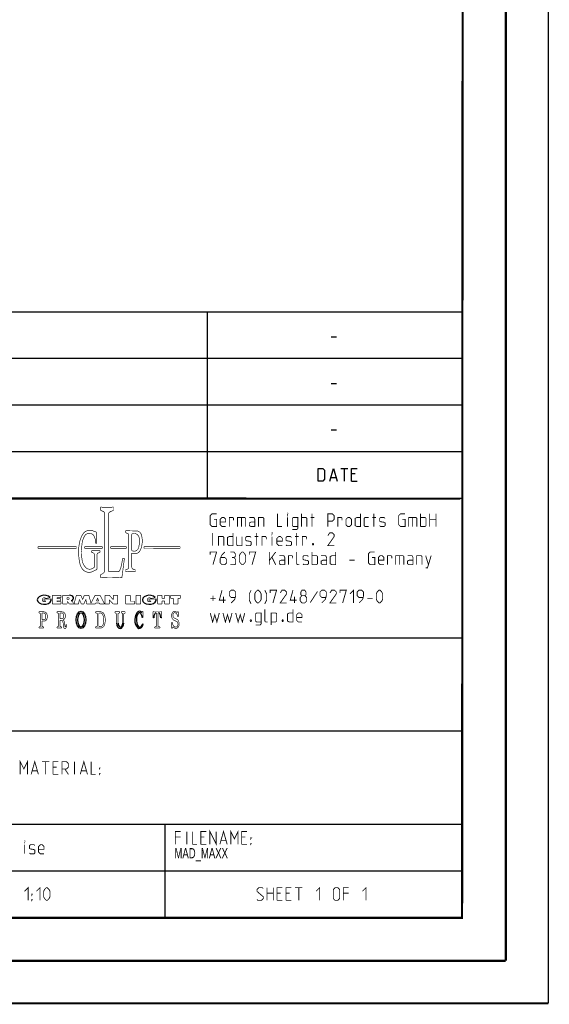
# Model space of a CAD drawing. Header units: millimetres. Extents: x 0 to 420, y 0 to 297.
# Tile 210 of 256: x 358 to 420, y 0 to 116. Entities that reach past the tile are written whole.
import ezdxf

# ---------------------------------------------------------------- set-up
doc = ezdxf.new("R2010")
doc.units = ezdxf.units.MM
doc.header["$LTSCALE"] = 23.1
doc.layers.get('0').update_dxf_attribs({"linetype": 'CONTINUOUS'})
doc.styles.get("Standard").update_dxf_attribs({"font": 'txt', "width": 0.7})

msp = doc.modelspace()

# ---------------------------------------------------------------- linework, layer by layer
at = {"color": 7, "linetype": 'Continuous'}
for p, q in [((420, 297), (420, 0)), ((410, 286.9999), (409.8296, 10.1087)), ((246.8681, 59.5058), (409.628, 59.4942)), ((409.86, 10.0737), (25.007, 10.0134))]:
    msp.add_line(p, q, dxfattribs=at)
at = {"color": 2, "linetype": 'Continuous'}
for p, q in [((246.8497, 81.4948), (409.8097, 81.4948)), ((379.8097, 81.4948), (379.8097, 59.5348)), ((409.8097, 81.4948), (409.8097, 10.1248)), ((394.4168, 78.5355), (395.0597, 78.5355)), ((246.8497, 76.0048), (409.8097, 76.0048)), ((394.4168, 73.0455), (395.0597, 73.0455)), ((246.8497, 70.5148), (409.8097, 70.5148)), ((394.4168, 67.5555), (395.0597, 67.5555)), ((246.8497, 65.0248), (409.8097, 65.0248)), ((395.5418, 63.0298), (396.3989, 63.0298)), ((395.9704, 61.5298), (395.9704, 63.0298)), ((394.3989, 61.9584), (394.9704, 61.9584)), ((397.2561, 62.387), (396.8275, 62.387)), ((396.8275, 61.5298), (397.4704, 61.5298)), ((246.8497, 59.5348), (409.8097, 59.5348)), ((301.6897, 43.0648), (409.8097, 43.0648)), ((301.6897, 32.0848), (409.8097, 32.0848)), ((301.6897, 21.1048), (409.8097, 21.1048)), ((374.8097, 21.1048), (374.8097, 10.1248)), ((301.6897, 15.6148), (409.8097, 15.6148)), ((246.8497, 10.1248), (409.8097, 10.1248))]:
    msp.add_line(p, q, dxfattribs=at)
at = {"color": 7, "linetype": 'Continuous', "const_width": 0.25}
for points in [[(415, 5), (415, 292)], [(410, 287), (409.8468, 9.9234)], [(246.8597, 59.511), (409.6521, 59.467)], [(409.8307, 10.048), (25, 10)], [(20, 5), (415, 5)], [(420, 0), (0, 0)]]:
    msp.add_lwpolyline(points, dxfattribs=at)
at = {"color": 2, "linetype": 'Continuous'}
for points in [[(392.899, 61.5298), (392.899, 63.0298), (393.4347, 63.0298), (393.6489, 62.8155), (393.6489, 61.7441), (393.4347, 61.5298), (392.899, 61.5298)], [(394.2561, 61.5298), (394.6847, 63.0298), (395.1132, 61.5298)], [(396.8275, 61.5298), (396.8275, 63.0298), (397.4704, 63.0298)]]:
    msp.add_lwpolyline(points, dxfattribs=at)
for points, const_width in [([(367.2379, 58.4726), (367.2379, 58.099)], 0.075), ([(367.2379, 58.099), (367.5958, 57.9246)], 0.075), ([(368.7619, 58.099), (368.3232, 57.8852)], 0.075), ([(368.7619, 58.4726), (368.7619, 58.099)], 0.075), ([(367.7314, 57.7076), (367.7314, 51.0421)], 0.075), ([(368.1875, 57.6682), (368.1876, 50.8481)], 0.075), ([(380.5922, 57.032), (380.9136, 57.032), (380.9136, 56.1748), (380.3779, 56.1748), (380.1636, 56.3891), (380.1636, 57.4605), (380.3779, 57.6748), (380.9136, 57.6748)], 0.1), ([(381.985, 56.1748), (381.5564, 56.1748), (381.3422, 56.3891), (381.3422, 57.032), (381.5564, 57.2463), (381.7707, 57.2463), (381.985, 57.032), (381.985, 56.7105), (381.3422, 56.7105)], 0.1), ([(382.4136, 56.1748), (382.4136, 57.2463), (382.8422, 57.2463), (382.9136, 57.1391), (382.9136, 56.9248)], 0.1), ([(383.3779, 56.1748), (383.3779, 57.2463), (384.235, 57.2463), (384.3422, 57.1391), (384.3422, 56.1748)], 0.1), ([(383.8422, 57.2463), (383.8422, 56.1748)], 0.1), ([(385.4136, 56.1748), (385.4136, 57.032), (385.3064, 57.2463), (384.7707, 57.2463)], 0.1), ([(385.8422, 56.1748), (385.8422, 57.2463), (386.3779, 57.2463), (386.485, 57.1391), (386.485, 56.1748)], 0.1), ([(388.0922, 57.6748), (388.0922, 56.1748), (388.6279, 56.1748)], 0.1), ([(389.2707, 57.5677), (389.2707, 57.6748), (389.3064, 57.6748), (389.2707, 57.5677)], 0.1), ([(389.2707, 56.1748), (389.2707, 57.2463)], 0.1), ([(389.8422, 55.8177), (390.3779, 55.8177), (390.485, 55.9605), (390.485, 57.2463), (389.9493, 57.2463), (389.8422, 57.1391), (389.8422, 56.282), (389.9493, 56.1748), (390.485, 56.1748)], 0.1), ([(390.9136, 56.1748), (390.9136, 57.6748)], 0.1), ([(390.9136, 57.2463), (391.4493, 57.2463), (391.5565, 57.1391), (391.5565, 56.1748)], 0.1), ([(391.985, 57.2463), (392.4136, 57.2463)], 0.1), ([(392.1636, 56.1748), (392.1636, 57.6748)], 0.1), ([(394.0207, 56.1748), (394.0207, 57.6748), (394.5564, 57.6748), (394.7707, 57.4605), (394.7707, 57.032), (394.5564, 56.8177), (394.0207, 56.8177)], 0.1), ([(395.1993, 56.1748), (395.1993, 57.2463), (395.6279, 57.2463), (395.6993, 57.1391), (395.6993, 56.9248)], 0.1), ([(396.1636, 56.3891), (396.1636, 57.032), (396.3779, 57.2463), (396.5922, 57.2463), (396.8065, 57.032), (396.8065, 56.3891), (396.5922, 56.1748), (396.3779, 56.1748), (396.1636, 56.3891)], 0.1), ([(397.8779, 57.6748), (397.8779, 56.1748), (397.4493, 56.1748), (397.235, 56.282), (397.235, 57.1391), (397.4493, 57.2463), (397.8779, 57.2463)], 0.1), ([(398.8422, 56.1748), (398.4136, 56.1748), (398.3065, 56.282), (398.3065, 57.1391), (398.4136, 57.2463), (398.8422, 57.2463)], 0.1), ([(399.2707, 57.2463), (399.6993, 57.2463)], 0.1), ([(399.4493, 56.1748), (399.4493, 57.6748)], 0.1), ([(400.1279, 56.282), (400.235, 56.1748), (400.6636, 56.1748), (400.7707, 56.282), (400.7707, 56.6034), (400.6636, 56.6748), (400.235, 56.7463), (400.1279, 56.8177), (400.1279, 57.1391), (400.235, 57.2463), (400.6636, 57.2463), (400.7707, 57.1391)], 0.1), ([(402.8065, 57.032), (403.1279, 57.032), (403.1279, 56.1748), (402.5922, 56.1748), (402.3779, 56.3891), (402.3779, 57.4605), (402.5922, 57.6748), (403.1279, 57.6748)], 0.1), ([(403.5565, 56.1748), (403.5565, 57.2463), (404.4136, 57.2463), (404.5207, 57.1391), (404.5207, 56.1748)], 0.1), ([(404.0207, 57.2463), (404.0207, 56.1748)], 0.1), ([(404.9493, 56.1748), (404.9493, 57.6748)], 0.1), ([(404.9493, 57.2463), (405.485, 57.2463), (405.5922, 57.1391), (405.5922, 56.282), (405.485, 56.1748), (404.9493, 56.1748)], 0.1), ([(406.0207, 56.1748), (406.0207, 57.6748)], 0.1), ([(406.0207, 57.032), (406.7707, 57.032)], 0.1), ([(406.7707, 57.6748), (406.7707, 56.1748)], 0.1), ([(366.7743, 55.5056), (366.3114, 55.6776)], 0.075), ([(370.1944, 55.6989), (370.1944, 55.4595)], 0.075), ([(370.4941, 55.6752), (371.4533, 55.6631)], 0.075), ([(385.4136, 56.1748), (384.985, 56.1748), (384.7707, 56.282), (384.7707, 56.6034), (384.985, 56.7105), (385.4136, 56.7105)], 0.1), ([(366.7743, 55.5056), (366.7743, 54.1887)], 0.075), ([(370.1944, 55.4595), (370.4235, 55.3581)], 0.075), ([(370.5672, 55.1374), (370.5672, 51.3893)], 0.075), ([(370.9222, 55.245), (370.9222, 53.389)], 0.075), ([(380.4493, 53.9248), (380.4493, 55.4248)], 0.1), ([(381.1279, 53.9248), (381.1279, 54.9963), (381.6636, 54.9963), (381.7707, 54.8891), (381.7707, 53.9248)], 0.1), ([(382.8422, 55.4248), (382.8422, 53.9248), (382.4136, 53.9248), (382.1993, 54.032), (382.1993, 54.8891), (382.4136, 54.9963), (382.8422, 54.9963)], 0.1), ([(383.2707, 54.9963), (383.2707, 54.032), (383.3779, 53.9248), (383.9136, 53.9248), (383.9136, 54.9963)], 0.1), ([(384.3422, 54.032), (384.4493, 53.9248), (384.8779, 53.9248), (384.985, 54.032), (384.985, 54.3534), (384.8779, 54.4248), (384.4493, 54.4963), (384.3422, 54.5677), (384.3422, 54.8891), (384.4493, 54.9963), (384.8779, 54.9963), (384.985, 54.8891)], 0.1), ([(385.4136, 54.9963), (385.8422, 54.9963)], 0.1), ([(385.5922, 53.9248), (385.5922, 55.4248)], 0.1), ([(386.2707, 53.9248), (386.2707, 54.9963), (386.6993, 54.9963), (386.7707, 54.8891), (386.7707, 54.6748)], 0.1), ([(387.4493, 55.3177), (387.4493, 55.4248), (387.485, 55.4248), (387.4493, 55.3177)], 0.1), ([(387.4493, 53.9248), (387.4493, 54.9963)], 0.1), ([(388.6636, 53.9248), (388.235, 53.9248), (388.0207, 54.1391), (388.0207, 54.782), (388.235, 54.9963), (388.4493, 54.9963), (388.6636, 54.782), (388.6636, 54.4605), (388.0207, 54.4605)], 0.1), ([(389.0922, 54.032), (389.1993, 53.9248), (389.6279, 53.9248), (389.735, 54.032), (389.735, 54.3534), (389.6279, 54.4248), (389.1993, 54.4963), (389.0922, 54.5677), (389.0922, 54.8891), (389.1993, 54.9963), (389.6279, 54.9963), (389.735, 54.8891)], 0.1), ([(390.1636, 54.9963), (390.5922, 54.9963)], 0.1), ([(390.3422, 53.9248), (390.3422, 55.4248)], 0.1), ([(391.0207, 53.9248), (391.0207, 54.9963), (391.4493, 54.9963), (391.5207, 54.8891), (391.5207, 54.6748)], 0.1), ([(394.7707, 53.9248), (394.0207, 53.9248), (394.7707, 54.9963), (394.7707, 55.2105), (394.5564, 55.4248), (394.235, 55.4248), (394.0207, 55.1034)], 0.1), ([(364.4013, 53.7932), (359.8551, 53.7932)], 0.075), ([(359.8551, 53.7932), (359.8551, 53.5997)], 0.075), ([(359.8551, 53.5997), (364.4013, 53.5997)], 0.075), ([(364.4013, 53.5997), (364.4013, 53.7932)], 0.075), ([(367.4477, 53.7932), (365.3662, 53.7932)], 0.075), ([(365.3662, 53.7932), (365.3662, 53.5997)], 0.075), ([(365.3662, 53.5997), (367.4477, 53.5997)], 0.075), ([(366.1772, 53.3486), (367.1611, 53.3486)], 0.075), ([(366.1772, 53.3486), (366.1772, 53.1494)], 0.075), ([(366.7743, 54.1887), (366.6479, 54.1887)], 0.075), ([(367.1611, 53.3486), (367.1611, 53.1494)], 0.075), ([(367.4477, 53.5997), (367.4477, 53.7932)], 0.075), ([(368.4216, 53.7932), (370.2739, 53.7932)], 0.075), ([(368.4216, 53.5997), (368.4216, 53.7932)], 0.075), ([(370.2739, 53.5997), (368.4216, 53.5997)], 0.075), ([(370.2739, 53.7932), (370.2739, 53.5997)], 0.075), ([(376.6196, 53.7932), (372.3421, 53.7932)], 0.075), ([(372.3421, 53.7932), (372.3421, 53.5997)], 0.075), ([(372.3668, 53.5883), (376.5934, 53.5973)], 0.075), ([(376.6196, 53.5997), (376.6196, 53.7932)], 0.075), ([(392.3065, 54.1748), (392.3422, 54.1034), (392.3422, 54.0677), (392.3065, 53.9963), (392.235, 53.9963), (392.1993, 54.0677), (392.1993, 54.1034), (392.235, 54.1748), (392.3065, 54.1748)], 0.1), ([(366.1772, 53.1494), (366.4002, 53.0495)], 0.075), ([(366.5143, 51.3745), (366.5143, 52.8733)], 0.075), ([(366.8216, 51.1232), (366.8216, 52.8722)], 0.075), ([(367.1611, 53.1494), (366.9357, 53.0484)], 0.075), ([(369.7046, 51.6382), (369.8545, 52.4398)], 0.075), ([(370.0522, 52.4398), (369.7536, 50.1506)], 0.075), ([(369.8545, 52.4398), (370.0522, 52.4398)], 0.075), ([(370.9222, 53.0471), (370.9222, 51.3798)], 0.075), ([(380.1636, 52.8534), (380.1636, 53.1748), (380.9136, 53.1748), (380.485, 51.6748)], 0.1), ([(381.8779, 53.1748), (381.5564, 52.8534), (381.3422, 52.4248), (381.3422, 51.8891), (381.5564, 51.6748), (381.8779, 51.6748), (382.0922, 51.8891), (382.0922, 52.3177), (381.8779, 52.532), (381.4136, 52.532)], 0.1), ([(382.9493, 52.532), (383.1279, 52.6391), (383.1279, 52.9605), (382.9493, 53.1748), (382.5207, 53.1748)], 0.1), ([(382.5207, 51.6748), (383.0565, 51.6748), (383.1636, 51.782), (383.1636, 52.3177), (382.9493, 52.532), (382.735, 52.532)], 0.1), ([(383.5922, 52.1034), (383.5922, 52.7463), (383.6993, 52.9605), (383.9136, 53.1748), (384.0207, 53.1748), (384.235, 52.9605), (384.3422, 52.7463), (384.3422, 52.1034), (384.235, 51.8891), (384.0207, 51.6748), (383.9136, 51.6748), (383.6993, 51.8891), (383.5922, 52.1034)], 0.1), ([(384.7707, 52.8534), (384.7707, 53.1748), (385.5207, 53.1748), (385.0922, 51.6748)], 0.1), ([(387.1279, 51.6748), (387.1279, 53.1748)], 0.1), ([(387.1279, 52.1748), (387.8779, 53.1748)], 0.1), ([(387.4493, 52.532), (387.8779, 51.6748)], 0.1), ([(388.9493, 51.6748), (388.9493, 52.532), (388.8422, 52.7463), (388.3065, 52.7463)], 0.1), ([(388.9493, 51.6748), (388.5207, 51.6748), (388.3065, 51.782), (388.3065, 52.1034), (388.5207, 52.2105), (388.9493, 52.2105)], 0.1), ([(389.3779, 51.6748), (389.3779, 52.7463), (389.8065, 52.7463), (389.8779, 52.6391), (389.8779, 52.4248)], 0.1), ([(390.6636, 51.6748), (390.4493, 51.6748), (390.3422, 51.782), (390.3422, 53.1748)], 0.1), ([(391.0922, 51.782), (391.1993, 51.6748), (391.6279, 51.6748), (391.735, 51.782), (391.735, 52.1034), (391.6279, 52.1748), (391.1993, 52.2463), (391.0922, 52.3177), (391.0922, 52.6391), (391.1993, 52.7463), (391.6279, 52.7463), (391.735, 52.6391)], 0.1), ([(392.1636, 51.6748), (392.1636, 53.1748)], 0.1), ([(392.1636, 52.7463), (392.6993, 52.7463), (392.8065, 52.6391), (392.8065, 51.782), (392.6993, 51.6748), (392.1636, 51.6748)], 0.1), ([(393.8779, 51.6748), (393.8779, 52.532), (393.7707, 52.7463), (393.235, 52.7463)], 0.1), ([(393.8779, 51.6748), (393.4493, 51.6748), (393.235, 51.782), (393.235, 52.1034), (393.4493, 52.2105), (393.8779, 52.2105)], 0.1), ([(394.9493, 53.1748), (394.9493, 51.6748), (394.5207, 51.6748), (394.3065, 51.782), (394.3065, 52.6391), (394.5207, 52.7463), (394.9493, 52.7463)], 0.1), ([(396.5564, 52.2105), (397.1993, 52.2105)], 0.1), ([(399.235, 52.532), (399.5565, 52.532), (399.5565, 51.6748), (399.0207, 51.6748), (398.8065, 51.8891), (398.8065, 52.9605), (399.0207, 53.1748), (399.5565, 53.1748)], 0.1), ([(400.6279, 51.6748), (400.1993, 51.6748), (399.985, 51.8891), (399.985, 52.532), (400.1993, 52.7463), (400.4136, 52.7463), (400.6279, 52.532), (400.6279, 52.2105), (399.985, 52.2105)], 0.1), ([(401.0564, 51.6748), (401.0564, 52.7463), (401.485, 52.7463), (401.5565, 52.6391), (401.5565, 52.4248)], 0.1), ([(402.0207, 51.6748), (402.0207, 52.7463), (402.8779, 52.7463), (402.985, 52.6391), (402.985, 51.6748)], 0.1), ([(402.485, 52.7463), (402.485, 51.6748)], 0.1), ([(404.0565, 51.6748), (404.0565, 52.532), (403.9493, 52.7463), (403.4136, 52.7463)], 0.1), ([(404.0565, 51.6748), (403.6279, 51.6748), (403.4136, 51.782), (403.4136, 52.1034), (403.6279, 52.2105), (404.0565, 52.2105)], 0.1), ([(404.485, 51.6748), (404.485, 52.7463), (405.0207, 52.7463), (405.1279, 52.6391), (405.1279, 51.6748)], 0.1), ([(405.5565, 51.3177), (405.7707, 51.3177), (406.1993, 52.7463)], 0.1), ([(405.5565, 52.7463), (405.8779, 51.6748)], 0.1), ([(366.5143, 51.3745), (366.2722, 51.2315)], 0.075), ([(366.8216, 51.1232), (366.2957, 50.8733)], 0.075), ([(370.1779, 51.0684), (370.4169, 51.1657)], 0.075), ([(370.1779, 50.8545), (370.1779, 51.0684)], 0.075), ([(371.355, 51.0747), (371.0979, 51.1475)], 0.075), ([(371.355, 50.8577), (371.355, 51.0747)], 0.075), ([(367.2351, 50.499), (367.4591, 50.6076)], 0.075), ([(367.2351, 50.1618), (367.2351, 50.499)], 0.075), ([(368.1875, 50.8481), (369.275, 50.8481)], 0.075), ([(396.6279, 48.2463), (397.0564, 48.6748), (397.0564, 47.1748)], 0.1), ([(361.3998, 47.6437), (360.5688, 47.6437)], 0.075), ([(360.5688, 47.6437), (360.5688, 47.4122)], 0.075), ([(361.2983, 47.8166), (360.7887, 47.6916)], 0.075), ([(362.5835, 48.0728), (361.5614, 48.0728)], 0.075), ([(361.5614, 48.0728), (361.5614, 47.0456)], 0.075), ([(362.1095, 47.7806), (362.5835, 47.7806)], 0.075), ([(362.1095, 47.6795), (362.1095, 47.7806)], 0.075), ([(362.5386, 47.6795), (362.1095, 47.6795)], 0.075), ([(362.5386, 47.4232), (362.5386, 47.6795)], 0.075), ([(362.5835, 47.7806), (362.5835, 48.0728)], 0.075), ([(362.7629, 48.0719), (363.5696, 48.0719)], 0.075), ([(362.7629, 47.0456), (362.7629, 48.0719)], 0.075), ([(363.448, 47.7874), (363.2875, 47.7874)], 0.075), ([(363.2875, 47.7874), (363.2875, 47.6016)], 0.075), ([(363.448, 47.6016), (363.2875, 47.6016)], 0.075), ([(364.1245, 47.0853), (364.3859, 48.0742)], 0.075), ([(364.3859, 48.0742), (364.9257, 48.0742)], 0.075), ([(364.6415, 47.0456), (364.7413, 47.5924)], 0.075), ([(364.7413, 47.5924), (364.9767, 47.0456)], 0.075), ([(364.9257, 48.0742), (365.1247, 47.5709)], 0.075), ([(365.3237, 48.0742), (365.1247, 47.5709)], 0.075), ([(365.5081, 47.5924), (365.2726, 47.0456)], 0.075), ([(365.8635, 48.0742), (365.3237, 48.0742)], 0.075), ([(365.6078, 47.0456), (365.5081, 47.5924)], 0.075), ([(366.1102, 47.1407), (365.8635, 48.0742)], 0.075), ([(366.5967, 48.0719), (366.1102, 47.1407)], 0.075), ([(366.5967, 48.0719), (367.1814, 48.0719)], 0.075), ([(366.7687, 47.4111), (366.8891, 47.7679)], 0.075), ([(367.0095, 47.4111), (366.8891, 47.7679)], 0.075), ([(367.1814, 48.0719), (367.7176, 47.0456)], 0.075), ([(368.2673, 48.0742), (367.7662, 48.0742)], 0.075), ([(367.7662, 47.0456), (367.7662, 48.0742)], 0.075), ([(368.2673, 48.0742), (368.7263, 47.5659)], 0.075), ([(368.2814, 47.5393), (368.7272, 47.0456)], 0.075), ([(368.2814, 47.0456), (368.2814, 47.5393)], 0.075), ([(369.244, 48.0742), (368.7263, 48.0742)], 0.075), ([(368.7263, 48.0742), (368.7263, 47.5659)], 0.075), ([(369.244, 48.0742), (369.244, 47.0456)], 0.075), ([(370.7439, 48.0742), (370.2129, 48.0742)], 0.075), ([(370.2129, 48.0742), (370.2129, 47.0456)], 0.075), ([(370.7439, 48.0742), (370.7439, 47.3817)], 0.075), ([(371.9725, 48.0742), (371.4127, 48.0742)], 0.075), ([(371.4127, 48.0742), (371.4127, 47.0456)], 0.075), ([(371.9725, 48.0742), (371.9725, 47.0456)], 0.075), ([(373.79, 47.6437), (372.959, 47.6437)], 0.075), ([(372.959, 47.6437), (372.959, 47.4122)], 0.075), ([(373.6886, 47.8166), (373.1789, 47.6916)], 0.075), ([(374.4964, 48.0742), (373.9542, 48.0742)], 0.075), ([(373.9542, 48.0742), (373.9542, 47.0456)], 0.075), ([(374.4964, 47.7306), (374.4964, 48.0742)], 0.075), ([(374.4964, 47.7306), (374.8103, 47.7306)], 0.075), ([(375.3505, 48.0742), (374.8103, 48.0742)], 0.075), ([(374.8103, 47.7306), (374.8103, 48.0742)], 0.075), ([(375.3505, 48.0742), (375.3505, 47.0456)], 0.075), ([(376.6528, 48.0742), (375.5064, 48.0742)], 0.075), ([(375.5064, 48.0742), (375.5064, 47.7139)], 0.075), ([(375.5064, 47.7139), (375.8061, 47.7139)], 0.075), ([(375.8061, 47.7139), (375.8061, 47.0456)], 0.075), ([(376.6528, 47.7139), (376.353, 47.7139)], 0.075), ([(376.353, 47.7139), (376.353, 47.0456)], 0.075), ([(376.6528, 48.0742), (376.6528, 47.7139)], 0.075), ([(380.1636, 47.7105), (380.8064, 47.7105)], 0.1), ([(380.485, 47.3891), (380.485, 48.032)], 0.1), ([(381.985, 47.4963), (381.235, 47.4963), (381.5564, 48.6748)], 0.1), ([(381.735, 47.1748), (381.735, 47.9248)], 0.1), ([(382.6279, 47.1748), (383.0565, 47.6034), (383.1636, 48.032), (383.1636, 48.4605), (382.9493, 48.6748), (382.6279, 48.6748), (382.4136, 48.4605), (382.4136, 48.032), (382.6279, 47.8177), (383.0922, 47.8177)], 0.1), ([(384.985, 47.0677), (384.7707, 47.4963), (384.7707, 48.2463), (384.985, 48.6748)], 0.1), ([(385.4136, 47.6034), (385.4136, 48.2463), (385.5207, 48.4605), (385.735, 48.6748), (385.8422, 48.6748), (386.0564, 48.4605), (386.1636, 48.2463), (386.1636, 47.6034), (386.0564, 47.3891), (385.8422, 47.1748), (385.735, 47.1748), (385.5207, 47.3891), (385.4136, 47.6034)], 0.1), ([(386.5922, 47.0677), (386.8064, 47.4963), (386.8064, 48.2463), (386.5922, 48.6748)], 0.1), ([(387.235, 48.3534), (387.235, 48.6748), (387.985, 48.6748), (387.5565, 47.1748)], 0.1), ([(389.1636, 47.1748), (388.4136, 47.1748), (389.1636, 48.2463), (389.1636, 48.4605), (388.9493, 48.6748), (388.6279, 48.6748), (388.4136, 48.3534)], 0.1), ([(390.3422, 47.4963), (389.5922, 47.4963), (389.9136, 48.6748)], 0.1), ([(390.0922, 47.1748), (390.0922, 47.9248)], 0.1), ([(390.985, 48.032), (390.8422, 48.1391), (390.8422, 48.4605), (390.985, 48.6748), (391.3064, 48.6748), (391.4493, 48.4605), (391.4493, 48.1391), (391.3064, 48.032), (391.5207, 47.8177), (391.5207, 47.3891), (391.3064, 47.1748), (390.985, 47.1748), (390.7707, 47.3891)], 0.1), ([(390.7707, 47.3891), (390.7707, 47.8177), (390.985, 48.032), (391.3064, 48.032)], 0.1), ([(392.8065, 48.532), (391.9493, 47.2105)], 0.1), ([(393.3064, 47.1748), (393.735, 47.6034), (393.8422, 48.032), (393.8422, 48.4605), (393.6279, 48.6748), (393.3064, 48.6748), (393.0922, 48.4605), (393.0922, 48.032), (393.3064, 47.8177), (393.7707, 47.8177)], 0.1), ([(395.0207, 47.1748), (394.2707, 47.1748), (395.0207, 48.2463), (395.0207, 48.4605), (394.8065, 48.6748), (394.485, 48.6748), (394.2707, 48.3534)], 0.1), ([(395.4493, 48.3534), (395.4493, 48.6748), (396.1993, 48.6748), (395.7707, 47.1748)], 0.1), ([(397.6993, 47.1748), (398.1279, 47.6034), (398.235, 48.032), (398.235, 48.4605), (398.0207, 48.6748), (397.6993, 48.6748), (397.485, 48.4605), (397.485, 48.032), (397.6993, 47.8177), (398.1636, 47.8177)], 0.1), ([(398.6636, 47.7105), (399.3064, 47.7105)], 0.1), ([(399.735, 47.6034), (399.735, 48.2463), (399.8422, 48.4605), (400.0565, 48.6748), (400.1636, 48.6748), (400.3779, 48.4605), (400.485, 48.2463), (400.485, 47.6034), (400.3779, 47.3891), (400.1636, 47.1748), (400.0565, 47.1748), (399.8422, 47.3891), (399.735, 47.6034)], 0.1), ([(360.5688, 47.4122), (360.8026, 47.4122)], 0.075), ([(361.5614, 47.0456), (362.5886, 47.0456)], 0.075), ([(362.1095, 47.4232), (362.5386, 47.4232)], 0.075), ([(362.1095, 47.3243), (362.1095, 47.4232)], 0.075), ([(362.5886, 47.3243), (362.1095, 47.3243)], 0.075), ([(362.5886, 47.0456), (362.5886, 47.3243)], 0.075), ([(362.7629, 47.0456), (363.3013, 47.0456)], 0.075), ([(363.3013, 47.3698), (363.5576, 47.0456)], 0.075), ([(363.3013, 47.0456), (363.3013, 47.3698)], 0.075), ([(363.5576, 47.0456), (364.6415, 47.0456)], 0.075), ([(363.792, 47.4433), (364.1245, 47.0853)], 0.075), ([(364.9767, 47.0456), (365.2726, 47.0456)], 0.075), ([(365.6078, 47.0456), (366.6263, 47.0456)], 0.075), ([(366.6263, 47.0456), (366.6724, 47.168)], 0.075), ([(366.6724, 47.168), (367.1058, 47.168)], 0.075), ([(366.7687, 47.4111), (367.0095, 47.4111)], 0.075), ([(367.1519, 47.0456), (367.1058, 47.168)], 0.075), ([(367.1519, 47.0456), (367.7176, 47.0456)], 0.075), ([(367.7662, 47.0456), (368.2814, 47.0456)], 0.075), ([(368.7272, 47.0456), (369.244, 47.0456)], 0.075), ([(370.2129, 47.0456), (371.2625, 47.0456)], 0.075), ([(370.7439, 47.3817), (371.2625, 47.3817)], 0.075), ([(371.2625, 47.3817), (371.2625, 47.0456)], 0.075), ([(371.4127, 47.0456), (371.9725, 47.0456)], 0.075), ([(372.959, 47.4122), (373.1928, 47.4122)], 0.075), ([(373.9542, 47.0456), (374.4964, 47.0456)], 0.075), ([(374.4964, 47.396), (374.8103, 47.396)], 0.075), ([(374.4964, 47.396), (374.4964, 47.0456)], 0.075), ([(374.8103, 47.396), (374.8103, 47.0456)], 0.075), ([(374.8103, 47.0456), (375.3505, 47.0456)], 0.075), ([(375.8061, 47.0456), (376.353, 47.0456)], 0.075), ([(386.9136, 44.9248), (386.6993, 44.9248), (386.5922, 45.032), (386.5922, 46.4248)], 0.1), ([(389.9136, 46.4248), (389.9136, 44.9248), (389.485, 44.9248), (389.2707, 45.032), (389.2707, 45.8891), (389.485, 45.9963), (389.9136, 45.9963)], 0.1), ([(359.9835, 46.1275), (360.5708, 46.1275)], 0.075), ([(359.9835, 45.9949), (359.9835, 46.1275)], 0.075), ([(359.9835, 45.9949), (360.0824, 45.9671)], 0.075), ([(360.1529, 45.8742), (360.1529, 44.4636)], 0.075), ([(360.3198, 45.8958), (360.3198, 45.199)], 0.075), ([(360.4164, 45.9924), (360.5117, 45.9924)], 0.075), ([(362.1186, 46.1275), (362.7058, 46.1275)], 0.075), ([(362.1186, 45.9949), (362.1186, 46.1275)], 0.075), ([(362.1186, 45.9949), (362.2175, 45.9671)], 0.075), ([(362.288, 45.8742), (362.288, 44.4636)], 0.075), ([(362.4549, 45.8958), (362.4549, 45.3089)], 0.075), ([(362.4549, 45.3089), (362.6625, 45.3089)], 0.075), ([(362.5514, 45.9924), (362.6467, 45.9924)], 0.075), ([(367.2237, 46.1294), (366.6637, 46.1294)], 0.075), ([(366.6637, 46.1294), (366.6637, 45.9917)], 0.075), ([(366.6637, 45.9917), (366.7693, 45.9756)], 0.075), ([(366.8513, 45.8801), (366.8513, 44.4728)], 0.075), ([(367.0338, 45.8857), (367.0338, 44.4672)], 0.075), ([(367.1788, 45.9823), (367.1304, 45.9823)], 0.075), ([(368.9352, 46.135), (369.4802, 46.135)], 0.075), ([(368.9352, 46.135), (368.9352, 45.9879)], 0.075), ([(368.9352, 45.9879), (369.0439, 45.9648)], 0.075), ([(369.1204, 45.8704), (369.1204, 44.7742)], 0.075), ([(369.2961, 45.8706), (369.2961, 44.7742)], 0.075), ([(369.4802, 45.9879), (369.3726, 45.9651)], 0.075), ([(369.4802, 46.135), (369.4802, 45.9879)], 0.075), ([(369.674, 46.135), (370.1382, 46.135)], 0.075), ([(369.674, 46.135), (369.674, 45.986)], 0.075), ([(369.674, 45.986), (369.7497, 45.9671)], 0.075), ([(369.8595, 45.8266), (369.8595, 44.7742)], 0.075), ([(369.9664, 45.83), (369.9664, 44.7742)], 0.075), ([(370.1382, 45.986), (370.0762, 45.9705)], 0.075), ([(370.1382, 46.135), (370.1382, 45.986)], 0.075), ([(372.0896, 46.036), (372.1491, 46.1849)], 0.075), ([(372.1491, 46.1849), (372.2368, 46.1849)], 0.075), ([(372.2413, 45.4343), (372.1643, 45.4343)], 0.075), ([(372.2368, 46.1849), (372.2413, 45.4343)], 0.075), ([(373.4164, 46.1379), (373.4115, 45.4034)], 0.075), ([(373.4987, 45.4034), (373.4115, 45.4034)], 0.075), ([(373.5909, 46.1252), (374.255, 46.1252)], 0.075), ([(373.7605, 45.9986), (373.7754, 45.9986)], 0.075), ([(373.8478, 44.4777), (373.8478, 45.9262)], 0.075), ([(373.9981, 44.4777), (373.9981, 45.9262)], 0.075), ([(374.0854, 45.9986), (374.0705, 45.9986)], 0.075), ([(374.3471, 45.4034), (374.4344, 45.4034)], 0.075), ([(374.4295, 46.1379), (374.4344, 45.4034)], 0.075), ([(375.9358, 45.3981), (376.2375, 45.2428)], 0.075), ([(376.2977, 46.0825), (376.3146, 46.1817)], 0.075), ([(376.3146, 46.1817), (376.3849, 46.1817)], 0.075), ([(376.3316, 45.5512), (376.4019, 45.5512)], 0.075), ([(376.4019, 45.5512), (376.3849, 46.1817)], 0.075), ([(380.1636, 45.9963), (380.4493, 44.9248), (380.6993, 45.782), (380.9493, 44.9248), (381.235, 45.9963)], 0.1), ([(381.6636, 45.9963), (381.9493, 44.9248), (382.1993, 45.782), (382.4493, 44.9248), (382.735, 45.9963)], 0.1), ([(383.1636, 45.9963), (383.4493, 44.9248), (383.6993, 45.782), (383.9493, 44.9248), (384.235, 45.9963)], 0.1), ([(385.5207, 44.5677), (386.0564, 44.5677), (386.1636, 44.7105), (386.1636, 45.9963), (385.6279, 45.9963), (385.5207, 45.8891), (385.5207, 45.032), (385.6279, 44.9248), (386.1636, 44.9248)], 0.1), ([(387.3422, 44.5677), (387.3422, 45.9963), (387.8779, 45.9963), (387.985, 45.8891), (387.985, 45.032), (387.8779, 44.9248), (387.3422, 44.9248)], 0.1), ([(390.985, 44.9248), (390.5564, 44.9248), (390.3422, 45.1391), (390.3422, 45.782), (390.5564, 45.9963), (390.7707, 45.9963), (390.985, 45.782), (390.985, 45.4605), (390.3422, 45.4605)], 0.1), ([(359.9663, 44.3535), (360.0697, 44.368)], 0.075), ([(359.9663, 44.2197), (359.9663, 44.3535)], 0.075), ([(359.9663, 44.2197), (360.5171, 44.2197)], 0.075), ([(360.3198, 45.199), (360.5602, 45.199)], 0.075), ([(360.3198, 45.032), (360.5699, 45.032)], 0.075), ([(360.3198, 45.032), (360.3198, 44.4651)], 0.075), ([(360.5171, 44.3535), (360.403, 44.3695)], 0.075), ([(360.5171, 44.2197), (360.5171, 44.3535)], 0.075), ([(362.1014, 44.3535), (362.2048, 44.368)], 0.075), ([(362.1014, 44.2197), (362.1014, 44.3535)], 0.075), ([(362.1014, 44.2197), (362.6522, 44.2197)], 0.075), ([(362.4549, 45.1277), (362.7049, 45.1277)], 0.075), ([(362.4549, 45.1277), (362.4549, 44.4651)], 0.075), ([(362.6522, 44.3535), (362.5381, 44.3695)], 0.075), ([(362.6522, 44.2197), (362.6522, 44.3535)], 0.075), ([(362.831, 44.81), (362.865, 44.4181)], 0.075), ([(362.9992, 44.8357), (363.0378, 44.3914)], 0.075), ([(363.1639, 44.6647), (363.2175, 44.6647)], 0.075), ([(366.6637, 44.3613), (366.7693, 44.3773)], 0.075), ([(366.6637, 44.2235), (366.6637, 44.3613)], 0.075), ([(367.2366, 44.2235), (366.6637, 44.2235)], 0.075), ([(367.1966, 44.3707), (367.1304, 44.3707)], 0.075), ([(372.219, 44.7466), (372.2751, 44.6907)], 0.075), ([(373.6184, 44.3514), (373.7709, 44.3832)], 0.075), ([(373.6184, 44.2186), (373.6184, 44.3514)], 0.075), ([(373.6184, 44.2186), (374.2274, 44.2186)], 0.075), ([(374.2274, 44.3514), (374.075, 44.3832)], 0.075), ([(374.2274, 44.2186), (374.2274, 44.3514)], 0.075), ([(375.6825, 44.8982), (375.6015, 44.8982)], 0.075), ([(375.6015, 44.8982), (375.6249, 44.1707)], 0.075), ([(375.6249, 44.1707), (375.6935, 44.1707)], 0.075), ([(375.6935, 44.1707), (375.7491, 44.3184)], 0.075), ([(375.9635, 45.0927), (376.1898, 44.9943)], 0.075), ([(384.985, 45.1748), (385.0207, 45.1034), (385.0207, 45.0677), (384.985, 44.9963), (384.9136, 44.9963), (384.8779, 45.0677), (384.8779, 45.1034), (384.9136, 45.1748), (384.985, 45.1748)], 0.1), ([(388.735, 45.1748), (388.7707, 45.1034), (388.7707, 45.0677), (388.735, 44.9963), (388.6636, 44.9963), (388.6279, 45.0677), (388.6279, 45.1034), (388.6636, 45.1748), (388.735, 45.1748)], 0.1), ([(357.7707, 26.9698), (357.7707, 28.4698), (358.1993, 27.6127), (358.6279, 28.4698), (358.6279, 26.9698)], 0.1), ([(359.0564, 26.9698), (359.485, 28.4698), (359.9136, 26.9698)], 0.1), ([(360.3422, 28.4698), (361.1993, 28.4698)], 0.1), ([(360.7707, 26.9698), (360.7707, 28.4698)], 0.1), ([(361.6279, 26.9698), (361.6279, 28.4698), (362.2707, 28.4698)], 0.1), ([(362.0565, 27.827), (361.6279, 27.827)], 0.1), ([(362.6993, 26.9698), (362.6993, 28.4698), (363.235, 28.4698), (363.4493, 28.2555), (363.4493, 27.827), (363.235, 27.6127), (362.6993, 27.6127)], 0.1), ([(364.1636, 26.9698), (364.1636, 28.4698)], 0.1), ([(364.8422, 26.9698), (365.2707, 28.4698), (365.6993, 26.9698)], 0.1), ([(366.1279, 28.4698), (366.1279, 26.9698), (366.6636, 26.9698)], 0.1), ([(359.1993, 27.3984), (359.7707, 27.3984)], 0.1), ([(361.6279, 26.9698), (362.2707, 26.9698)], 0.1), ([(363.0207, 27.6127), (363.4493, 26.9698)], 0.1), ([(364.985, 27.3984), (365.5564, 27.3984)], 0.1), ([(367.0922, 27.6127), (367.0922, 27.7198), (367.1636, 27.7198), (367.0922, 27.6127)], 0.1), ([(367.0922, 26.9698), (367.0922, 27.077), (367.1636, 27.077), (367.0922, 26.9698)], 0.1), ([(376.0507, 18.7348), (376.0507, 20.2348), (376.6936, 20.2348)], 0.1), ([(377.4079, 18.7348), (377.4079, 20.2348)], 0.1), ([(378.0864, 20.2348), (378.0864, 18.7348), (378.6222, 18.7348)], 0.1), ([(379.0507, 18.7348), (379.0507, 20.2348), (379.6936, 20.2348)], 0.1), ([(380.1222, 18.7348), (380.1222, 20.2348), (380.8722, 18.7348), (380.8722, 20.2348)], 0.1), ([(381.3007, 18.7348), (381.7293, 20.2348), (382.1579, 18.7348)], 0.1), ([(382.5864, 18.7348), (382.5864, 20.2348), (383.015, 19.3777), (383.4436, 20.2348), (383.4436, 18.7348)], 0.1), ([(383.8722, 18.7348), (383.8722, 20.2348), (384.515, 20.2348)], 0.1), ([(358.2879, 19.0027), (358.2879, 19.1098), (358.3236, 19.1098), (358.2879, 19.0027)], 0.1), ([(358.2879, 17.6098), (358.2879, 18.6813)], 0.1), ([(358.8593, 17.717), (358.9664, 17.6098), (359.395, 17.6098), (359.5022, 17.717), (359.5022, 18.0384), (359.395, 18.1098), (358.9664, 18.1813), (358.8593, 18.2527), (358.8593, 18.5741), (358.9664, 18.6813), (359.395, 18.6813), (359.5022, 18.5741)], 0.1), ([(360.5736, 17.6098), (360.145, 17.6098), (359.9307, 17.8241), (359.9307, 18.467), (360.145, 18.6813), (360.3593, 18.6813), (360.5736, 18.467), (360.5736, 18.1455), (359.9307, 18.1455)], 0.1), ([(376.6936, 19.592), (376.0507, 19.592)], 0.1), ([(379.4793, 19.592), (379.0507, 19.592)], 0.1), ([(379.0507, 18.7348), (379.6936, 18.7348)], 0.1), ([(381.4436, 19.1634), (382.015, 19.1634)], 0.1), ([(384.3007, 19.592), (383.8722, 19.592)], 0.1), ([(383.8722, 18.7348), (384.515, 18.7348)], 0.1), ([(384.9436, 19.3777), (384.9436, 19.4848), (385.015, 19.4848), (384.9436, 19.3777)], 0.1), ([(384.9436, 18.7348), (384.9436, 18.842), (385.015, 18.842), (384.9436, 18.7348)], 0.1), ([(358.2797, 13.1913), (358.7082, 13.6198), (358.7082, 12.1198)], 0.1), ([(359.1368, 12.7627), (359.1368, 12.8698), (359.2082, 12.8698), (359.1368, 12.7627)], 0.1), ([(359.6725, 13.1913), (360.1011, 13.6198), (360.1011, 12.1198)], 0.1), ([(360.5297, 12.5484), (360.5297, 13.1913), (360.6368, 13.4055), (360.8511, 13.6198), (360.9582, 13.6198), (361.1725, 13.4055), (361.2797, 13.1913), (361.2797, 12.5484), (361.1725, 12.3341), (360.9582, 12.1198), (360.8511, 12.1198), (360.6368, 12.3341), (360.5297, 12.5484)], 0.1), ([(385.6668, 12.227), (385.7739, 12.1198), (386.2025, 12.1198), (386.4168, 12.3341), (386.4168, 12.5484), (385.6668, 13.1913), (385.6668, 13.4055), (385.8811, 13.6198), (386.3097, 13.6198), (386.4168, 13.5127)], 0.1), ([(386.8454, 12.1198), (386.8454, 13.6198)], 0.1), ([(386.8454, 12.977), (387.5954, 12.977)], 0.1), ([(387.5954, 13.6198), (387.5954, 12.1198)], 0.1), ([(388.0239, 12.1198), (388.0239, 13.6198), (388.6668, 13.6198)], 0.1), ([(388.4525, 12.977), (388.0239, 12.977)], 0.1), ([(389.0954, 12.1198), (389.0954, 13.6198), (389.7382, 13.6198)], 0.1), ([(389.524, 12.977), (389.0954, 12.977)], 0.1), ([(390.1668, 13.6198), (391.0239, 13.6198)], 0.1), ([(390.5954, 12.1198), (390.5954, 13.6198)], 0.1), ([(392.6311, 13.1913), (393.0597, 13.6198), (393.0597, 12.1198)], 0.1), ([(394.6668, 12.3341), (394.6668, 13.4055), (394.8811, 13.6198), (395.2025, 13.6198), (395.4168, 13.4055), (395.4168, 12.3341), (395.2025, 12.1198), (394.8811, 12.1198), (394.6668, 12.3341)], 0.1), ([(395.8454, 12.1198), (395.8454, 13.6198), (396.4882, 13.6198)], 0.1), ([(396.4882, 12.977), (395.8454, 12.977)], 0.1), ([(398.0954, 13.1913), (398.5239, 13.6198), (398.5239, 12.1198)], 0.1), ([(359.1368, 12.1198), (359.1368, 12.227), (359.2082, 12.227), (359.1368, 12.1198)], 0.1), ([(388.0239, 12.1198), (388.6668, 12.1198)], 0.1), ([(389.0954, 12.1198), (389.7382, 12.1198)], 0.1)]:
    msp.add_lwpolyline(points, dxfattribs=dict(at, const_width=const_width))
at = {"color": 2, "linetype": 'Continuous', "const_width": 0.075}
for points in [[(367.2379, 58.4726, 0.06444619), (368.7619, 58.4726)], [(367.7314, 57.7076, 0.28680001), (367.5958, 57.9246)], [(368.3232, 57.8852, 0.28680001), (368.1875, 57.6682)], [(366.3114, 55.6776, 0.29353462), (365.2917, 55.4549)], [(370.1944, 55.6989, 0.03316771), (370.4941, 55.6752)], [(372.0474, 55.2133, 0.32892904), (371.4533, 55.6631)], [(365.0499, 55.1174, 0.06498051), (364.7472, 54.2303)], [(365.2917, 55.4549, 0.08171005), (365.0498, 55.1174)], [(365.3584, 55.0608, 0.09715983), (365.0521, 54.1569)], [(366.4919, 55.0159, 0.60623927), (365.3584, 55.0608)], [(366.6479, 54.1887, 0.12805037), (366.4919, 55.0159)], [(370.5672, 55.1374, 0.29681897), (370.4235, 55.3581)], [(370.967, 55.3119, 0.30365981), (370.9222, 55.245)], [(371.7939, 54.8468, 0.48549469), (370.967, 55.3119)], [(371.7045, 53.6456, 0.11489313), (371.7939, 54.8468)], [(371.966, 53.4868, 0.16869397), (372.0474, 55.2133)], [(364.7472, 54.2303, 0.08508739), (364.6944, 52.4258)], [(365.0521, 54.1569, 0.04631042), (364.9979, 52.8194)], [(370.9222, 53.389, 0.28827251), (370.9633, 53.3237)], [(370.9633, 53.3237, 0.45735606), (371.7045, 53.6456)], [(371.8872, 53.326, 0.03714648), (371.966, 53.4868)], [(364.6944, 52.4258, 0.0122154), (364.7912, 51.8441)], [(364.998, 52.8194, 0.03757672), (365.0899, 52.1006)], [(366.5143, 52.8733, 0.29557538), (366.4002, 53.0495)], [(366.9357, 53.0484, 0.29557538), (366.8216, 52.8722)], [(370.9222, 53.0471, 0.39914577), (371.8872, 53.326)], [(364.7912, 51.8441, 0.14012252), (365.1722, 51.0899)], [(365.0899, 52.1006, 0.14969832), (365.5142, 51.323)], [(365.1722, 51.0899, 0.32810981), (366.2957, 50.8733)], [(365.5141, 51.323, 0.33910696), (366.2722, 51.2314)], [(367.4592, 50.6076, 0.2874153), (367.7314, 51.0421)], [(369.4932, 50.9861, 0.06452126), (369.7046, 51.6382)], [(370.4169, 51.1657, 0.30497935), (370.5672, 51.3893)], [(370.9222, 51.3798, 0.33553611), (371.0979, 51.1475)], [(369.7536, 50.1506, 0.04755382), (367.2351, 50.1619)], [(369.275, 50.8481, 0.28980231), (369.4932, 50.9861)], [(371.355, 50.8577, 0.07893037), (370.1779, 50.8545)], [(360.7887, 47.6916, 3.11557926), (360.8026, 47.4122)], [(363.448, 47.6016, 0.99998126), (363.448, 47.7874)], [(373.179, 47.6916, 3.11557926), (373.1928, 47.4122)], [(360.1529, 45.8742, 0.33628428), (360.0824, 45.9672)], [(360.4164, 45.9924, 0.41421356), (360.3198, 45.8958)], [(360.7492, 45.7941, 0.36254207), (360.5117, 45.9924)], [(360.5602, 45.199, 0.36406997), (360.7504, 45.3586)], [(360.5699, 45.032, 0.32079881), (360.9125, 45.277)], [(360.9141, 45.8807, 0.32221373), (360.5708, 46.1275)], [(360.7504, 45.3586, 0.08867138), (360.7492, 45.7941)], [(360.9125, 45.277, 0.16472718), (360.9141, 45.8807)], [(362.288, 45.8742, 0.33628428), (362.2174, 45.9672)], [(362.5514, 45.9924, 0.41421356), (362.4549, 45.8958)], [(362.8842, 45.7941, 0.36254207), (362.6467, 45.9924)], [(362.6625, 45.3089, 0.40752073), (362.9038, 45.5447)], [(363.0491, 45.8807, 0.32221373), (362.7059, 46.1275)], [(362.8193, 45.189, 0.3176846), (363.0977, 45.6062)], [(362.9038, 45.5447, 0.05066438), (362.8843, 45.7941)], [(363.0977, 45.6062, 0.07446723), (363.0491, 45.8807)], [(366.8513, 45.8801, 0.3706462), (366.7693, 45.9756)], [(367.1304, 45.9823, 0.41421356), (367.0338, 45.8857)], [(367.5257, 45.7239, 0.33148734), (367.1788, 45.9823)], [(367.6757, 45.8162, 0.31260032), (367.2237, 46.1294)], [(367.5474, 44.6431, 0.13602457), (367.5257, 45.7239)], [(367.6931, 44.5492, 0.17432113), (367.6757, 45.8162)], [(369.1204, 45.8704, 0.35417262), (369.0439, 45.9648)], [(369.3726, 45.9651, 0.35417262), (369.2961, 45.8706)], [(369.8595, 45.8266, 0.34420974), (369.7497, 45.9671)], [(370.0762, 45.9705, 0.34420974), (369.9664, 45.83)], [(373.4164, 46.1379, 0.03617418), (373.5909, 46.1252)], [(373.8478, 45.9262, 0.41421356), (373.7754, 45.9986)], [(374.0705, 45.9986, 0.41421356), (373.9981, 45.9262)], [(374.255, 46.1252, 0.03617418), (374.4295, 46.1379)], [(375.6095, 45.6983, 0.08194513), (375.6472, 45.4273)], [(375.6982, 46.0274, 0.11934302), (375.6096, 45.6983)], [(375.6472, 45.4273, 0.10307225), (375.7428, 45.2551)], [(376.2201, 46.0638, 0.54659398), (375.6982, 46.0274)], [(375.7428, 45.2551, 0.11254481), (375.9635, 45.0927)], [(375.787, 45.8811, 0.14555741), (375.7921, 45.5685)], [(376.079, 45.9905, 0.50771183), (375.787, 45.8811)], [(375.7921, 45.5685, 0.20013278), (375.9358, 45.3981)], [(376.3316, 45.5512, 0.2382375), (376.079, 45.9905)], [(376.2201, 46.0639, 0.65983899), (376.2978, 46.0825)], [(376.4601, 44.9624, 0.21558491), (376.2375, 45.2428)], [(360.0697, 44.368, 0.37405021), (360.1529, 44.4636)], [(360.3198, 44.4651, 0.37405021), (360.403, 44.3695)], [(362.2048, 44.368, 0.37405021), (362.288, 44.4636)], [(362.4549, 44.4651, 0.37405021), (362.5381, 44.3695)], [(362.831, 44.81, 0.16086883), (362.7049, 45.1277)], [(362.9992, 44.8357, 0.19464835), (362.8193, 45.189)], [(362.865, 44.4181, 0.073714), (362.9189, 44.2307)], [(362.919, 44.2307, 0.61417875), (363.1574, 44.2329)], [(363.0378, 44.3915, 0.79266238), (363.1122, 44.3807)], [(363.1122, 44.3807, 0.09734176), (363.1639, 44.6647)], [(363.1574, 44.2329, 0.0446704), (363.1854, 44.3051)], [(363.1854, 44.3051, 0.09646054), (363.2175, 44.6647)], [(366.7693, 44.3773, 0.3706462), (366.8513, 44.4728)], [(367.0338, 44.4672, 0.41421356), (367.1304, 44.3707)], [(367.1966, 44.3707, 0.34265348), (367.5474, 44.6431)], [(367.2366, 44.2235, 0.32014559), (367.6931, 44.5492)], [(373.7709, 44.3832, 0.35528721), (373.8478, 44.4777)], [(373.9981, 44.4777, 0.35528721), (374.075, 44.3832)], [(375.6825, 44.8982, 0.18834289), (375.9286, 44.3933)], [(375.8246, 44.329, 0.59330897), (375.7491, 44.3184)], [(375.8246, 44.329, 0.08841118), (375.948, 44.2129)], [(375.9286, 44.3933, 0.5426291), (376.3209, 44.4932)], [(375.9471, 44.2115, 0.29511599), (376.2676, 44.2129)], [(376.3231, 44.8476, 0.21477568), (376.1898, 44.9943)], [(376.2676, 44.2129, 0.21577635), (376.4816, 44.5487)], [(376.3209, 44.4932, 0.16174573), (376.3232, 44.8476)], [(376.4816, 44.5487, 0.09743504), (376.4601, 44.9624)]]:
    msp.add_lwpolyline(points, format="xyb", dxfattribs=at)
at = {"color": 2, "linetype": 'Continuous'}
for centre, major_axis, ratio, start_param, end_param in [((360.6004, 47.5422), (-0.8142, 0), 0.654106, 3.68284849, 9.61642515), ((363.5719, 47.7392), (-0.4866, -0.0034), 0.68362, 2.0355696, 4.71238898), ((372.9907, 47.5422), (-0.8142, 0), 0.654106, 3.68284849, 9.61642515), ((371.8102, 45.1784), (0, 1.0085), 0.526615, 5.72915138, 10.49082531), ((371.8223, 45.1784), (0, 0.8485), 0.422723, 5.01870876, 9.42478106), ((373.7605, 45.3399), (0, 0.6586), 0.399249, 0, 1.47427337), ((374.0854, 45.3399), (0, 0.6586), 0.399249, 4.80891194, 6.28318531), ((369.5434, 44.7742), (0, 0.613), 0.690084, 1.57079633, 4.71238898), ((369.5778, 44.7742), (0, 0.4378), 0.643395, 1.57079633, 4.71238898), ((371.8223, 45.1784), (0, -0.8485), 0.543086, 0, 1.03684872)]:
    msp.add_ellipse(centre, major_axis=major_axis, ratio=ratio, start_param=start_param, end_param=end_param, dxfattribs=at)
for major_axis, ratio in [((0, 1.0085), 0.556711), ((0, 0.8485), 0.422723)]:
    msp.add_ellipse((364.9353, 45.1784), major_axis=major_axis, ratio=ratio, dxfattribs=at)

# ---------------------------------------------------------------- texts
at = {"insert": (375.9487, 18.2825), "char_height": 1.2, "width": 10.542857, "attachment_point": 1}
msp.add_mtext('MAD_MAXX', dxfattribs=at)

doc.saveas('drawing.dxf')
